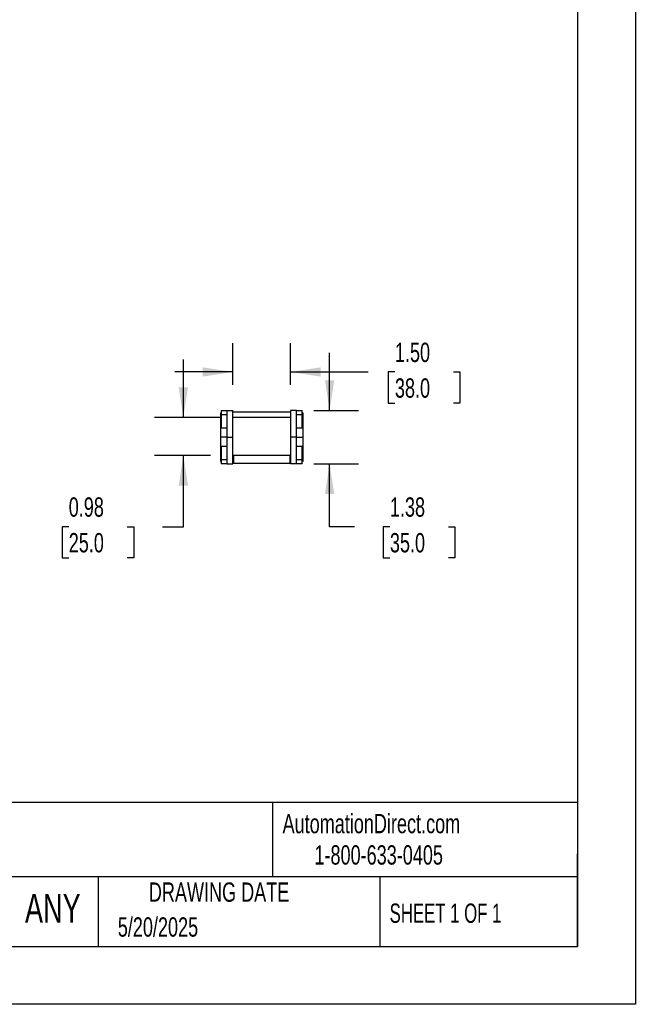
# Model space of a CAD drawing. Header units: inches. Extents: x 0 to 66, y 0 to 51.
# Tile 3 of 8: x 50 to 66, y 0 to 25.5. Entities that reach past the tile are written whole.
import ezdxf

# ---------------------------------------------------------------- set-up
doc = ezdxf.new("R2010")
doc.units = ezdxf.units.IN
doc.header["$LTSCALE"] = 6
doc.header["$MEASUREMENT"] = 0
doc.layers.add('DIMENSIONS', color=140, linetype='Continuous', lineweight=25)
doc.layers.add('TEXT', color=140, linetype='Continuous', lineweight=25)
doc.styles.add('SLDTEXTSTYLE0', font='TXT', dxfattribs={"width": 0.7})
doc.styles.add('SLDTEXTSTYLE1', font='TXT', dxfattribs={"width": 0.65})
doc.dimstyles.new('SLDDIMSTYLE2', dxfattribs={"dimtxt": 0.509766, "dimasz": 0.78, "dimexe": 0, "dimexo": 0.0625, "dimgap": 0.127441, "dimtad": 0, "dimtih": 1, "dimtoh": 1, "dimrnd": 1e-09, "dimzin": 12, "dimdsep": 46, "dimtxsty": 'SLDTEXTSTYLE0', "dimsah": 1, "dimcen": 0.09, "dimadec": 0, "dimazin": 3, "dimtfac": 1, "dimtmove": 0, "dimatfit": 0, "dimfxl": 0, "dimfrac": 2, "dimtolj": 1, "dimtzin": 12, "dimarcsym": 0})
doc.dimstyles.new('SLDDIMSTYLE3', dxfattribs={"dimtxt": 0.509766, "dimasz": 0.78, "dimexe": 0, "dimexo": 0.0625, "dimgap": 0.127441, "dimtad": 0, "dimtih": 1, "dimtoh": 1, "dimrnd": 1e-09, "dimdsep": 46, "dimtxsty": 'SLDTEXTSTYLE0', "dimsah": 1, "dimcen": 0.09, "dimadec": 0, "dimazin": 2, "dimtfac": 1, "dimtmove": 0, "dimatfit": 0, "dimfxl": 0, "dimfrac": 2, "dimtolj": 1, "dimtzin": 12, "dimarcsym": 0})
doc.dimstyles.new('SLDDIMSTYLE4', dxfattribs={"dimtxt": 0.509766, "dimasz": 0.78, "dimexe": 0, "dimexo": 0.0625, "dimgap": 0.127441, "dimtad": 0, "dimtih": 1, "dimtoh": 1, "dimrnd": 1e-09, "dimzin": 4, "dimdsep": 46, "dimtxsty": 'SLDTEXTSTYLE0', "dimsah": 1, "dimcen": 0.09, "dimadec": 0, "dimazin": 1, "dimtfac": 1, "dimtmove": 0, "dimatfit": 0, "dimfxl": 0, "dimfrac": 2, "dimtolj": 1, "dimtzin": 12, "dimarcsym": 0})

# ---------------------------------------------------------------- blocks, each defined once
blk = doc.blocks.new('_D_5')
at = {"layer": 'DIMENSIONS'}
for p, q in [((54.285, 15.2), (54.285, 16.7)), ((55.268, 15.2), (53.535, 15.2)), ((54.992, 14.216), (53.535, 14.216)), ((54.285, 12.37), (54.285, 14.216)), ((51.314, 12.37), (51.143, 12.37)), ((51.143, 12.37), (51.143, 11.56)), ((52.829, 12.37), (53, 12.37)), ((53, 12.37), (53, 11.56)), ((53.748, 12.37), (54.285, 12.37)), ((51.143, 11.56), (51.314, 11.56)), ((53, 11.56), (52.829, 11.56))]:
    blk.add_line(p, q, dxfattribs=at)
for points in [[(54.285, 15.2), (54.405, 15.98), (54.165, 15.98)], [(54.285, 14.216), (54.165, 13.436), (54.405, 13.436)]]:
    blk.add_solid(points, dxfattribs=at)
at = {"layer": 'DIMENSIONS', "char_height": 0.5, "attachment_point": 1, "style": 'SLDTEXTSTYLE0'}
for s, insert in [('0.98', (51.314, 13.129)), ('25.0', (51.314, 12.205))]:
    blk.add_mtext(s, dxfattribs=dict(at, insert=insert))
blk = doc.blocks.new('_D_6')
at = {"layer": 'DIMENSIONS'}
for p, q in [((55.568, 16.041), (55.568, 17.127)), ((57.064, 16.041), (57.064, 17.127)), ((55.568, 16.377), (54.068, 16.377)), ((57.064, 16.377), (59.079, 16.377)), ((59.769, 16.377), (59.598, 16.377)), ((59.598, 16.377), (59.598, 15.567)), ((61.284, 16.377), (61.455, 16.377)), ((61.455, 16.377), (61.455, 15.567)), ((59.598, 15.567), (59.769, 15.567)), ((61.455, 15.567), (61.284, 15.567))]:
    blk.add_line(p, q, dxfattribs=at)
for points in [[(55.568, 16.377), (54.788, 16.497), (54.788, 16.257)], [(57.064, 16.377), (57.844, 16.257), (57.844, 16.497)]]:
    blk.add_solid(points, dxfattribs=at)
at = {"layer": 'DIMENSIONS', "char_height": 0.5, "attachment_point": 1, "style": 'SLDTEXTSTYLE0'}
for s, insert in [('1.50', (59.769, 17.135)), ('38.0', (59.769, 16.211))]:
    blk.add_mtext(s, dxfattribs=dict(at, insert=insert))
blk = doc.blocks.new('_D_7')
at = {"layer": 'DIMENSIONS'}
for p, q in [((58.076, 15.377), (58.076, 16.877)), ((57.663, 15.377), (58.826, 15.377)), ((57.663, 13.999), (58.826, 13.999)), ((58.076, 12.37), (58.076, 13.999)), ((58.72, 12.37), (58.076, 12.37)), ((59.639, 12.37), (59.468, 12.37)), ((59.468, 12.37), (59.468, 11.56)), ((61.154, 12.37), (61.325, 12.37)), ((61.325, 12.37), (61.325, 11.56)), ((59.468, 11.56), (59.639, 11.56)), ((61.325, 11.56), (61.154, 11.56))]:
    blk.add_line(p, q, dxfattribs=at)
for points in [[(58.076, 15.377), (58.196, 16.157), (57.956, 16.157)], [(58.076, 13.999), (57.956, 13.219), (58.196, 13.219)]]:
    blk.add_solid(points, dxfattribs=at)
at = {"layer": 'DIMENSIONS', "char_height": 0.5, "attachment_point": 1, "style": 'SLDTEXTSTYLE0'}
for s, insert in [('1.38', (59.639, 13.129)), ('35.0', (59.639, 12.205))]:
    blk.add_mtext(s, dxfattribs=dict(at, insert=insert))

msp = doc.modelspace()

# ---------------------------------------------------------------- linework, layer by layer
at = {"color": 7, "linetype": 'Continuous'}
for p, q in [((66.001, 51.001), (66.001, 0.001)), ((66.001, 0.001), (0.001, 0.001))]:
    msp.add_line(p, q, dxfattribs=at)
for p, q in [((55.253, 14.924), (55.253, 15.318)), ((55.268, 15.318), (55.253, 15.318)), ((55.268, 15.377), (55.268, 15.268)), ((55.268, 15.377), (55.41, 15.377)), ((55.41, 15.377), (55.568, 15.377)), ((55.41, 15.377), (55.41, 14.688)), ((55.568, 14.688), (55.568, 15.377)), ((57.064, 15.334), (55.568, 15.334)), ((57.064, 15.377), (57.064, 14.688)), ((57.221, 15.377), (57.064, 15.377)), ((57.064, 15.334), (57.064, 15.2)), ((57.221, 14.688), (57.221, 15.377)), ((57.221, 15.377), (57.363, 15.377)), ((57.363, 15.268), (57.363, 15.377)), ((57.379, 15.318), (57.363, 15.318)), ((57.379, 15.318), (57.379, 14.924)), ((55.41, 15.268), (55.268, 15.268)), ((55.268, 15.268), (55.268, 14.924)), ((57.064, 15.2), (55.568, 15.2)), ((57.363, 15.268), (57.221, 15.268)), ((57.363, 14.924), (57.363, 15.268)), ((55.41, 14.924), (55.253, 14.924)), ((55.253, 14.688), (55.253, 14.924)), ((57.379, 14.924), (57.221, 14.924)), ((57.379, 14.924), (57.379, 14.688)), ((55.41, 14.688), (55.253, 14.688)), ((55.253, 14.452), (55.253, 14.688)), ((55.41, 14.688), (55.568, 14.688)), ((55.41, 14.688), (55.41, 13.999)), ((55.568, 13.999), (55.568, 14.688)), ((57.221, 14.688), (57.064, 14.688)), ((57.064, 14.688), (57.064, 13.999)), ((57.221, 13.999), (57.221, 14.688)), ((57.221, 14.688), (57.379, 14.688)), ((57.379, 14.688), (57.379, 14.452)), ((55.253, 14.452), (55.41, 14.452)), ((55.253, 14.058), (55.253, 14.452)), ((55.268, 14.452), (55.268, 14.108)), ((57.221, 14.452), (57.379, 14.452)), ((57.363, 14.108), (57.363, 14.452)), ((57.379, 14.452), (57.379, 14.058)), ((55.253, 14.058), (55.268, 14.058)), ((55.268, 14.108), (55.41, 14.108)), ((55.268, 14.108), (55.268, 13.999)), ((55.587, 14.216), (55.568, 14.216)), ((55.587, 14.216), (55.587, 14.019)), ((57.044, 14.216), (55.587, 14.216)), ((57.044, 14.216), (57.044, 14.019)), ((57.064, 14.216), (57.044, 14.216)), ((57.221, 14.108), (57.363, 14.108)), ((57.363, 13.999), (57.363, 14.108)), ((57.363, 14.058), (57.379, 14.058)), ((55.41, 13.999), (55.268, 13.999)), ((55.41, 13.999), (55.568, 13.999)), ((55.568, 14.019), (55.587, 14.019)), ((55.587, 14.019), (57.044, 14.019)), ((57.044, 14.019), (57.064, 14.019)), ((57.221, 13.999), (57.064, 13.999)), ((57.363, 13.999), (57.221, 13.999))]:
    msp.add_line(p, q)
at = {"layer": 'TEXT'}
for p, q in [((64.5, 49.5), (64.5, 1.5)), ((64.5, 5.227), (1.5, 5.227)), ((56.593, 5.227), (56.593, 3.3)), ((64.5, 1.5), (64.5, 3.9)), ((64.5, 3.3), (1.5, 3.3)), ((52.078, 3.3), (52.078, 1.5)), ((59.374, 3.3), (59.374, 1.5)), ((1.5, 1.5), (64.5, 1.5))]:
    msp.add_line(p, q, dxfattribs=at)

# ---------------------------------------------------------------- texts
at = {"color": 179, "linetype": 'Continuous', "lineweight": 18, "char_height": 0.5, "attachment_point": 1, "style": 'SLDTEXTSTYLE0'}
for s, insert in [('AutomationDirect.com', (56.857, 4.931)), ('1-800-633-0405', (57.683, 4.119))]:
    msp.add_mtext(s, dxfattribs=dict(at, insert=insert))
at = {"layer": 'TEXT'}
for s, insert, char_height, attachment_point, style in [('DRAWING DATE', (55.211, 3.157), 0.5, 2, 'SLDTEXTSTYLE0'), ('ANY', (50.18, 2.861), 0.75, 1, 'SLDTEXTSTYLE0'), ('SHEET 1 OF 1', (59.632, 2.611), 0.5, 1, 'SLDTEXTSTYLE1'), ('5/20/2025', (52.586, 2.253), 0.5, 1, 'SLDTEXTSTYLE0')]:
    msp.add_mtext(s, dxfattribs=dict(at, insert=insert, char_height=char_height, attachment_point=attachment_point, style=style))

# ---------------------------------------------------------------- dimensions: what is measured, and where the dimension line sits
at = {"layer": 'DIMENSIONS'}
for base, p1, p2, angle, dimstyle, picture, middle in [((57.064, 16.377), (55.568, 15.741), (57.064, 15.741), 0, 'SLDDIMSTYLE4', '_D_6', (60.527, 16.377)), ((58.076, 13.999), (57.363, 15.377), (57.363, 13.999), 90, 'SLDDIMSTYLE2', '_D_7', (58.076, 12.37)), ((54.285, 14.216), (55.568, 15.2), (55.292, 14.216), 90, 'SLDDIMSTYLE3', '_D_5', (54.285, 12.37))]:
    dim = msp.add_linear_dim(base=base, p1=p1, p2=p2, angle=angle, dimstyle=dimstyle, dxfattribs=at)
    dim.commit()
    dim.dimension.update_dxf_attribs({"geometry": picture, "text_midpoint": middle, "dimtype": 160})

doc.saveas('drawing.dxf')
